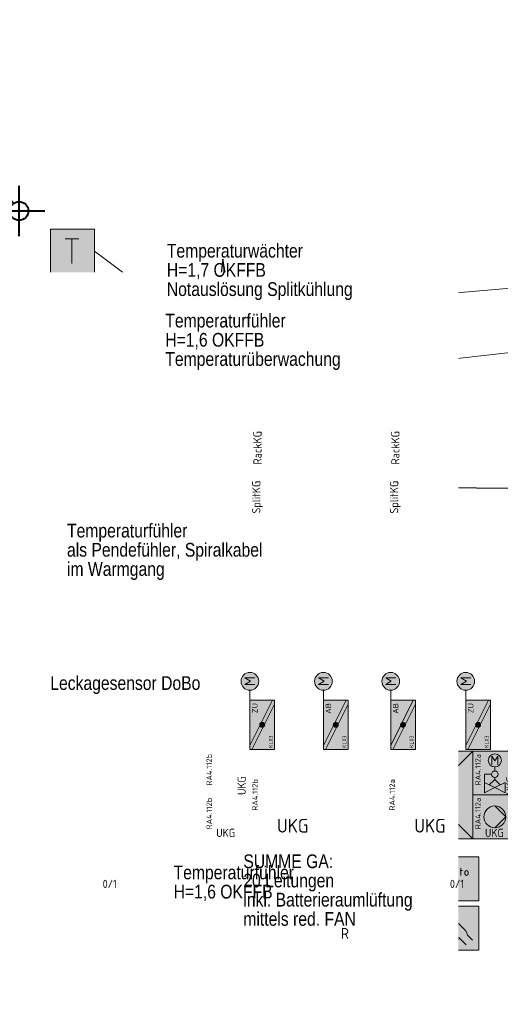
# Model space of a CAD drawing. Header units: metres. Extents: x -11.5 to 15.2, y -3.1 to 32.8.
# Tile 5 of 8: x -5.3 to -1, y 23.8 to 32.8. Entities that reach past the tile are written whole.
import ezdxf
from ezdxf.enums import TextEntityAlignment as Align

# ---------------------------------------------------------------- set-up
doc = ezdxf.new("R2010")
doc.units = ezdxf.units.M
doc.header["$MEASUREMENT"] = 0
doc.layers.add('ALLG-Einfügepunkt', color=7, linetype='Continuous', lineweight=0, plot=False)
doc.layers.add('INTERN_Bemerkung', color=6, linetype='Continuous', lineweight=30, plot=False)
for name, color, linetype, lineweight in [('TRI_CONNPTS', 7, 'Continuous', 0), ('TRI_H3D', 7, 'Continuous', 0), ('ZWP_440_TEXT_1_50_TOP', 7, 'Continuous', 0), ('ZWP_480_SYM_E0', 5, 'Continuous', 13), ('ZWP_480_SYM_E0_2D', 7, 'Continuous', 0), ('ZWP_480_SYM_E0_3D', 7, 'Continuous', 0), ('ZWP_480_SYM_SCHWARZ', 7, 'Continuous', 13), ('ZWP_480_SYM_SCHWARZ_2D', 7, 'Continuous', 0), ('ZWP_480_TEXT_1_50_TOP', 7, 'Continuous', 0), ('ZWP_480_TEXT_SCHWARZ', 7, 'Continuous', 0)]:
    doc.layers.add(name, color=color, linetype=linetype, lineweight=lineweight)
doc.layers.get('TRI_CONNPTS').off()
doc.layers.get('TRI_H3D').off()
doc.styles.add('1 100 0 35', font='ARIALN.TTF', dxfattribs={"height": 0.25})
doc.styles.add('Style-Arial Narrow', font='ARIALN.TTF')
doc.styles.add('Style-isocp', font='isocp.shx')
doc.styles.add('ZWP_1 100', font='ARIALN.TTF', dxfattribs={"height": 0.175})
doc.styles.add('ZWP_1 50', font='ARIALN.TTF', dxfattribs={"height": 0.125})

# ---------------------------------------------------------------- blocks, each defined once
blk = doc.blocks.new('*U17')
at = {"color": 2, "linetype": 'Continuous', "lineweight": 40}
for p, q in [((0.0001, -0.2302), (0.0001, 0.2302)), ((-0.2351, 0), (0.2352, 0))]:
    blk.add_line(p, q, dxfattribs=at)
blk.add_circle((0.0001, 0), 0.0854, dxfattribs=at)
blk = doc.blocks.new('EINFUE')
at = {"color": 2, "linetype": 'Continuous', "lineweight": 30}
blk.add_line((-0.6957, 0.9207), (-0.0499, 0.0693), dxfattribs=at)
blk.add_3dface([(-1.8342, 1.7443), (-0.6957, 1.7443), (-0.6957, 0.9207), (-1.8342, 0.9207)], dxfattribs=at)
at = {"color": 2, "linetype": 'Continuous', "lineweight": 40}
blk.add_blockref('*U17', (-0.0001, 0), dxfattribs=at)
at = {"color": 2, "linetype": 'Continuous', "lineweight": 30, "style": 'Style-Arial Narrow'}
for s, p in [('Anhängepunkt', (-1.7581, 1.5333)), ('für Grundriss', (-1.7581, 1.3583)), ('Schnittpunkt', (-1.7581, 1.1833)), ('Achse A-1', (-1.7581, 1.0083))]:
    blk.add_text(s, height=0.125, dxfattribs=at).set_placement(p)
blk = doc.blocks.new('_T3D__')
at = {"layer": 'ZWP_480_TEXT_1_50_TOP', "linetype": 'Continuous'}
for q in [(-4.6585, 30.6384, 14.9549), (-2.2622, 30.1805, 14.9549)]:
    blk.add_line((-4.0479, 30.1805, 14.9549), q, dxfattribs=at)
at = {"layer": 'ZWP_480_TEXT_1_50_TOP', "linetype": 'Continuous', "style": 'ZWP_1 50'}
for s, p in [('Temperaturwächter', (-3.9979, 30.7055, 14.9549)), ('H=1,7 OKFFB', (-3.9979, 30.5305, 14.9549)), ('Notauslösung Splitkühlung', (-3.9979, 30.3555, 14.9549))]:
    blk.add_text(s, height=0.125, dxfattribs=at).set_placement(p, align=Align.TOP_LEFT)
blk = doc.blocks.new('_T3D___1')
at = {"layer": 'ZWP_440_TEXT_1_50_TOP', "linetype": 'Continuous'}
for p, q in [((-4.6088, 23.9518, 14.85), (-3.1451, 23.9518, 14.85)), ((-3.1451, 23.9518, 14.85), (-2.9551, 22.6439, 14.85))]:
    blk.add_line(p, q, dxfattribs=at)
at = {"layer": 'ZWP_440_TEXT_1_50_TOP', "linetype": 'Continuous', "style": 'ZWP_1 50'}
blk.add_text('Leckagesensor DoBo', height=0.125, dxfattribs=at).set_placement((-4.5588, 24.1268, 14.85), align=Align.TOP_LEFT)
blk = doc.blocks.new('_T3D___3')
at = {"layer": 'ZWP_440_TEXT_1_50_TOP', "linetype": 'Continuous'}
for q in [(-4.7403, 30.0478, 16.5953), (-2.3759, 29.5745, 16.5953)]:
    blk.add_line((-4.0659, 29.5745, 16.5953), q, dxfattribs=at)
at = {"layer": 'ZWP_440_TEXT_1_50_TOP', "linetype": 'Continuous', "style": 'ZWP_1 50'}
for s, p in [('Temperaturfühler', (-4.0159, 30.0995, 16.5953)), ('H=1,6 OKFFB', (-4.0159, 29.9245, 16.5953)), ('Temperaturüberwachung', (-4.0159, 29.7495, 16.5953))]:
    blk.add_text(s, height=0.125, dxfattribs=at).set_placement(p, align=Align.TOP_LEFT)
blk = doc.blocks.new('_T3D___4')
at = {"layer": 'ZWP_440_TEXT_1_50_TOP', "linetype": 'Continuous'}
for p, q in [((-3.041, 27.3908, 16.3935), (-2.6931, 28.1935, 16.3935)), ((-4.9136, 27.3908, 16.3935), (-3.041, 27.3908, 16.3935))]:
    blk.add_line(p, q, dxfattribs=at)
at = {"layer": 'ZWP_440_TEXT_1_50_TOP', "linetype": 'Continuous', "style": 'ZWP_1 50'}
for s, p in [('Temperaturfühler', (-4.8636, 27.9158, 16.3935)), ('als Pendefühler, Spiralkabel', (-4.8636, 27.7408, 16.3935)), ('im Warmgang', (-4.8636, 27.5658, 16.3935))]:
    blk.add_text(s, height=0.125, dxfattribs=at).set_placement(p, align=Align.TOP_LEFT)
blk = doc.blocks.new('ZWP_480_Autarke_Anlage_1_2')
at = {"lineweight": 13, "extrusion": (0, 0, -1)}
blk.add_hatch(color=256, dxfattribs=at).paths.add_polyline_path([(-0.0294, -0.1046), (-0.0524, -0.0355), (-0.0046, -0.0904), (-0.017, -0.0975)])
at = {"lineweight": 13}
for p, q in [((-0.0417, -0.2), (0.017, -0.0975)), ((-0.0424, -0.347), (0.0417, -0.2)), ((-0.0417, -0.2), (0.0417, -0.2))]:
    blk.add_line(p, q, dxfattribs=at)
at = {"lineweight": 13, "flags": 128}
for points in [[(-0.2, -0.4), (-0.2, 0), (0.2, 0), (0.2, -0.4)], [(0.0046, -0.0904), (0.0524, -0.0355), (0.0294, -0.1046), (0.017, -0.0975)]]:
    blk.add_lwpolyline(points, close=True, dxfattribs=at)
at = {"color": 254, "lineweight": 13, "extrusion": (0, 0, -1)}
blk.add_solid([(0.2, -0.4), (0.2, 0), (-0.2, -0.4), (-0.2, 0)], dxfattribs=at)
at = {"insert": (0.1365, -0.1944), "char_height": 0.15, "attachment_point": 5, "rotation": 90, "style": 'ZWP_1 100'}
blk.add_mtext('\\Fisocp;\\H0.5x;RackKG', dxfattribs=at)
blk = doc.blocks.new('ZWP_480_Autarke_Anlage_1_3')
at = {"lineweight": 13, "extrusion": (0, 0, -1)}
blk.add_hatch(color=256, dxfattribs=at).paths.add_polyline_path([(-0.0294, -0.1046), (-0.0524, -0.0355), (-0.0046, -0.0904), (-0.017, -0.0975)])
at = {"lineweight": 13}
for p, q in [((-0.0417, -0.2), (0.017, -0.0975)), ((-0.0424, -0.347), (0.0417, -0.2)), ((-0.0417, -0.2), (0.0417, -0.2))]:
    blk.add_line(p, q, dxfattribs=at)
at = {"lineweight": 13, "flags": 128}
for points in [[(-0.2, -0.4), (-0.2, 0), (0.2, 0), (0.2, -0.4)], [(0.0046, -0.0904), (0.0524, -0.0355), (0.0294, -0.1046), (0.017, -0.0975)]]:
    blk.add_lwpolyline(points, close=True, dxfattribs=at)
at = {"color": 254, "lineweight": 13, "extrusion": (0, 0, -1)}
blk.add_solid([(0.2, -0.4), (0.2, 0), (-0.2, -0.4), (-0.2, 0)], dxfattribs=at)
at = {"insert": (0.1365, -0.1944), "char_height": 0.15, "attachment_point": 5, "rotation": 90, "style": 'ZWP_1 100'}
blk.add_mtext('\\Fisocp;\\H0.5x;SplitKG', dxfattribs=at)
blk = doc.blocks.new('*U73')
at = {"linetype": 'Continuous', "lineweight": 13}
for p, q in [((-0.0625, 0.1125), (0.0625, 0.1125)), ((0, -0.1125), (0, 0.1125))]:
    blk.add_line(p, q, dxfattribs=at)
blk = doc.blocks.new('ZWP_480_Fuehler_Temp_1_1')
at = {"lineweight": 13}
h = blk.add_hatch(color=254, dxfattribs=at)
edge = h.paths.add_edge_path()
edge.add_arc((-0.016, 0), 0.2, 0, 360)
blk.add_circle((-0.016, 0), 0.2, dxfattribs=at)
at = {"linetype": 'Continuous', "lineweight": 13}
blk.add_blockref('*U73', (-0.017, -0.0005), dxfattribs=at)
blk = doc.blocks.new('*U77')
at = {"linetype": 'Continuous', "lineweight": 13}
for p, q in [((-0.0625, 0.1125), (0.0625, 0.1125)), ((0, -0.1125), (0, 0.1125))]:
    blk.add_line(p, q, dxfattribs=at)
blk = doc.blocks.new('ZWP_480_Waechter_Temp_1')
at = {"lineweight": 13, "flags": 128}
blk.add_lwpolyline([(-0.2, 0.2), (0.2, 0.2), (0.2, -0.2), (-0.2, -0.2)], close=True, dxfattribs=at)
at = {"color": 254, "lineweight": 13, "extrusion": (0, 0, -1)}
blk.add_solid([(0.2, 0.2), (-0.2, 0.2), (0.2, -0.2), (-0.2, -0.2)], dxfattribs=at)
at = {"linetype": 'Continuous', "lineweight": 13}
blk.add_blockref('*U77', (-0.005, 0.0001), dxfattribs=at)
blk = doc.blocks.new('ZWP_480_Waechter_Leckage_1_1')
at = {"lineweight": 13}
for p, q in [((0.0198, -0.0798), (0.0198, 0.1125)), ((0.0198, -0.0798), (0.0198, 0.1125)), ((-0.0202, -0.1473), (-0.0202, -0.0902)), ((-0.0202, -0.1473), (-0.0202, -0.1198)), ((0.0598, -0.1473), (0.0598, -0.0902)), ((0.0598, -0.1473), (0.0598, -0.1198))]:
    blk.add_line(p, q, dxfattribs=at)
at = {"lineweight": 13, "flags": 128}
blk.add_lwpolyline([(-0.1802, 0.2), (0.2198, 0.2), (0.2198, -0.2), (-0.1802, -0.2)], close=True, dxfattribs=at)
at = {"lineweight": 13}
blk.add_arc((0.0198, -0.1623), 0.0824, 60.97773, 119.02227, dxfattribs=at)
at = {"color": 254, "lineweight": 13, "extrusion": (0, 0, -1)}
blk.add_solid([(0.1802, 0.2), (-0.2198, 0.2), (0.1802, -0.2), (-0.2198, -0.2)], dxfattribs=at)
blk = doc.blocks.new('ZWP_480_Anlsch_Anlagenbild_kl_1')
at = {"color": 250, "lineweight": 13}
for p, q in [((0.163, 0.275), (0.1279, 0.275)), ((0.163, 0.275), (0.1279, 0.275)), ((0.1651, 0.2873), (0.2297, 0.2986)), ((0.238, 0.275), (0.3775, 0.275)), ((0.3775, 0.2262), (0.3775, 0.275)), ((0.1651, 0.2627), (0.2297, 0.2514)), ((0.163, 0.125), (0.1279, 0.125)), ((0.2359, 0.1373), (0.1713, 0.1486)), ((0.2359, 0.1127), (0.1713, 0.1014)), ((0.238, 0.125), (0.273, 0.125)), ((0.3105, 0.1625), (0.273, 0.0875)), ((0.273, 0.1625), (0.3105, 0.0875)), ((0.3775, 0.125), (0.3105, 0.125)), ((0.3775, 0.125), (0.3775, 0.1738))]:
    blk.add_line(p, q, dxfattribs=at)
at = {"color": 250, "lineweight": 13, "flags": 128}
blk.add_lwpolyline([(0.05, 0.4), (0.45, 0.4), (0.45, 0), (0.05, 0)], close=True, dxfattribs=at)
at = {"color": 250, "lineweight": 13}
for centre in [(0.2005, 0.275), (0.2005, 0.125)]:
    blk.add_circle(centre, 0.0375, dxfattribs=at)
at = {"color": 254, "lineweight": 13, "extrusion": (0, 0, -1)}
blk.add_solid([(-0.05, 0.4), (-0.45, 0.4), (-0.05, 0), (-0.45, 0)], dxfattribs=at)
at = {"color": 250, "lineweight": 13}
for points in [[(0.1115, 0.2844), (0.0805, 0.275), (0.1115, 0.2656)], [(0.34, 0.2375), (0.415, 0.2375), (0.415, 0.1625), (0.34, 0.1625)], [(0.0805, 0.1344), (0.1115, 0.125), (0.0805, 0.1156)], [(0.273, 0.1625), (0.3105, 0.1625), (0.3105, 0.0875), (0.273, 0.0875)]]:
    blk.add_3dface(points, dxfattribs=at)
blk = doc.blocks.new('ZWP_480_Anlsch_Anlagenbild_kl')
at = {"layer": 'ZWP_480_SYM_SCHWARZ', "color": 250, "lineweight": 13}
blk.add_blockref('ZWP_480_Anlsch_Anlagenbild_kl_1', (0, 0), dxfattribs=at)
blk = doc.blocks.new('ZWP_480_Anlsch_Zeitschaltprogramm_kl_1')
at = {"color": 250, "lineweight": 13}
for p, q in [((0.25, 0.3257), (0.25, 0.2999)), ((0.1501, 0.2), (0.1243, 0.2)), ((0.3757, 0.2), (0.3499, 0.2)), ((0.25, 0.1001), (0.25, 0.0743))]:
    blk.add_line(p, q, dxfattribs=at)
at = {"color": 250, "lineweight": 13, "flags": 128}
blk.add_lwpolyline([(0.05, 0.4), (0.45, 0.4), (0.45, 0), (0.05, 0)], close=True, dxfattribs=at)
at = {"color": 250, "lineweight": 13}
for radius in [0.1257, 0.00655]:
    blk.add_circle((0.25, 0.2), radius, dxfattribs=at)
at = {"color": 254, "lineweight": 13, "extrusion": (0, 0, -1)}
blk.add_solid([(-0.05, 0.4), (-0.45, 0.4), (-0.05, 0), (-0.45, 0)], dxfattribs=at)
at = {"color": 7, "lineweight": 13, "extrusion": (0, 0, -1)}
blk.add_solid([(-0.25, 0.2), (-0.2558, 0.2211), (-0.2674, 0.2132), (-0.314, 0.2941)], dxfattribs=at)
at = {"color": 7, "lineweight": 13}
blk.add_solid([(0.25, 0.2), (0.2439, 0.221), (0.2324, 0.2129), (0.2111, 0.2554)], dxfattribs=at)
blk = doc.blocks.new('ZWP_480_Anlsch_Zeitschaltprogramm_kl')
at = {"layer": 'ZWP_480_SYM_SCHWARZ', "color": 250, "lineweight": 13}
blk.add_blockref('ZWP_480_Anlsch_Zeitschaltprogramm_kl_1', (0, 0), dxfattribs=at)
blk = doc.blocks.new('*U89')
at = {"color": 250, "lineweight": 13}
blk.add_line((0.032, -0.03), (-0.032, -0.03), dxfattribs=at)
at = {"color": 250, "lineweight": 13, "flags": 128}
blk.add_lwpolyline([(-0.045, -0.068), (0, 0.067), (0.045, -0.068)], dxfattribs=at)
blk = doc.blocks.new('*U90')
at = {"color": 250, "lineweight": 13}
blk.add_line((-0.03, 0.045), (-0.03, -0.019), dxfattribs=at)
at = {"color": 250, "lineweight": 13, "flags": 128}
blk.add_lwpolyline([(-0.004, -0.045), (0.03, -0.045), (0.03, 0.045)], dxfattribs=at)
at = {"color": 250, "lineweight": 13}
blk.add_arc((-0.004, -0.019), 0.0262, 180, 270, dxfattribs=at)
blk = doc.blocks.new('*U91')
at = {"color": 250, "lineweight": 13}
for p, q in [((-0.023, 0.022), (0.022, 0.022)), ((-0.008, -0.068), (-0.008, 0.067))]:
    blk.add_line(p, q, dxfattribs=at)
blk = doc.blocks.new('*U92')
at = {"color": 250, "lineweight": 13}
for p, q in [((-0.03, -0.015), (-0.03, 0.015)), ((0.03, 0.015), (0.03, -0.015))]:
    blk.add_line(p, q, dxfattribs=at)
at = {"color": 250, "lineweight": 13, "extrusion": (0, 0, -1)}
for centre, start, end in [((0, 0.015), 0, 180), ((0, -0.015), 180, 0)]:
    blk.add_arc(centre, 0.03, start, end, dxfattribs=at)
blk = doc.blocks.new('ZWP_480_Anlsch_Anlagenschalter_kl_1')
at = {"color": 250, "lineweight": 13, "flags": 128}
blk.add_lwpolyline([(0.05, 0.4), (0.45, 0.4), (0.45, 0), (0.05, 0)], close=True, dxfattribs=at)
at = {"color": 254, "lineweight": 13}
blk.add_solid([(0.05, 0.4), (0.45, 0.4), (0.05, 0), (0.45, 0)], dxfattribs=at)
at = {"color": 250, "lineweight": 13, "xscale": 0.5, "yscale": 0.5}
for name, p in [('*U89', (0.1806, 0.265)), ('*U90', (0.2406, 0.2537)), ('*U91', (0.2894, 0.265)), ('*U92', (0.3381, 0.2537))]:
    blk.add_blockref(name, p, dxfattribs=at)
at = {"style": 'Style-isocp'}
blk.add_text('0/1', height=0.075, dxfattribs=at).set_placement((0.25, 0.1919), align=Align.TOP_CENTER)
blk = doc.blocks.new('ZWP_480_Anlsch_Anlagenschalter_kl')
at = {"layer": 'ZWP_480_SYM_SCHWARZ_2D', "color": 250, "lineweight": 13}
blk.add_blockref('ZWP_480_Anlsch_Anlagenschalter_kl_1', (0, 0), dxfattribs=at)
blk = doc.blocks.new('*U95')
at = {"color": 250, "linetype": 'Continuous', "lineweight": 13}
for p, q in [((0, 0.008), (-0.038, 0.008)), ((-0.038, -0.067), (0, -0.067))]:
    blk.add_line(p, q, dxfattribs=at)
at = {"color": 250, "linetype": 'Continuous', "lineweight": 13, "flags": 128}
blk.add_lwpolyline([(0, 0.068), (-0.038, 0.068), (-0.038, -0.067)], dxfattribs=at)
at = {"color": 250, "linetype": 'Continuous', "lineweight": 13}
for centre, radius in [((0, 0.038), 0.03), ((0, -0.03), 0.0375)]:
    blk.add_arc(centre, radius, 270, 90, dxfattribs=at)
blk = doc.blocks.new('ZWP_480_Anlsch_Handeingriff_LVB_kl_1')
at = {"color": 250, "lineweight": 13}
for p, q in [((0.219, 0.162), (0.1043, 0.2766)), ((0.21, 0.2027), (0.1061, 0.3066)), ((0.2246, 0.2199), (0.122, 0.3225)), ((0.2573, 0.219), (0.1482, 0.3281)), ((0.326, 0.182), (0.1996, 0.3084)), ((0.2288, 0.1118), (0.1395, 0.2011)), ((0.3351, 0.0471), (0.2663, 0.1158)), ((0.3927, 0.0908), (0.3454, 0.1381))]:
    blk.add_line(p, q, dxfattribs=at)
at = {"color": 250, "lineweight": 13, "flags": 128}
blk.add_lwpolyline([(0.05, 0.4), (0.45, 0.4), (0.45, 0), (0.05, 0)], close=True, dxfattribs=at)
at = {"color": 250, "linetype": 'Continuous', "lineweight": 13, "flags": 128}
for points in [[(0.0695, 0.0911), (0.0695, 0.0236), (0.0995, 0.0236)], [(0.122, 0.0911), (0.1445, 0.0236), (0.167, 0.0911)]]:
    blk.add_lwpolyline(points, dxfattribs=at)
at = {"color": 250, "lineweight": 13}
for centre, radius, start, end in [((0.1122, 0.2846), 0.0112, 39.18845, 225), ((0.114, 0.3146), 0.0112, 45, 225), ((0.1403, 0.3201), 0.0112, 45, 225), ((0.1917, 0.3005), 0.0112, 45, 225), ((0.1506, 0.2102), 0.0143, 39.37732, 225), ((0.2555, 0.1385), 0.0378, 225, 302.19884)]:
    blk.add_arc(centre, radius, start, end, dxfattribs=at)
blk.add_ellipse((0.3181, 0.1641), major_axis=(0.0237, -0.04), ratio=0.353513, start_param=0.67387, end_param=1.817169, dxfattribs=at)
at = {"color": 254, "lineweight": 13, "extrusion": (0, 0, -1)}
blk.add_solid([(-0.05, 0.4), (-0.45, 0.4), (-0.05, 0), (-0.45, 0)], dxfattribs=at)
at = {"color": 250, "linetype": 'Continuous', "lineweight": 13, "xscale": 0.5, "yscale": 0.5}
blk.add_blockref('*U95', (0.2082, 0.0574), dxfattribs=at)
blk = doc.blocks.new('ZWP_480_Anlsch_Handeingriff_LVB_kl')
at = {"layer": 'ZWP_480_SYM_SCHWARZ', "color": 250, "lineweight": 13}
blk.add_blockref('ZWP_480_Anlsch_Handeingriff_LVB_kl_1', (0, 0), dxfattribs=at)
blk = doc.blocks.new('ZWP_480_Waechter_Leckage_1_2')
at = {"color": 5, "lineweight": 13}
for p, q in [((0.0198, -0.0798), (0.0198, 0.1125)), ((0.0198, -0.0798), (0.0198, 0.1125)), ((-0.0202, -0.1473), (-0.0202, -0.0902)), ((-0.0202, -0.1473), (-0.0202, -0.1198)), ((0.0598, -0.1473), (0.0598, -0.0902)), ((0.0598, -0.1473), (0.0598, -0.1198))]:
    blk.add_line(p, q, dxfattribs=at)
at = {"color": 5, "lineweight": 13, "flags": 128}
blk.add_lwpolyline([(-0.1802, 0.2), (0.2198, 0.2), (0.2198, -0.2), (-0.1802, -0.2)], close=True, dxfattribs=at)
at = {"color": 5, "lineweight": 13}
blk.add_arc((0.0198, -0.1623), 0.0824, 60.97773, 119.02227, dxfattribs=at)
at = {"color": 254, "lineweight": 13, "extrusion": (0, 0, -1)}
blk.add_solid([(0.1802, 0.2), (-0.2198, 0.2), (0.1802, -0.2), (-0.2198, -0.2)], dxfattribs=at)
blk = doc.blocks.new('ZWP_480_Waechter_Leckage_2')
at = {"layer": 'ZWP_480_SYM_E0', "color": 5, "lineweight": 13}
blk.add_blockref('ZWP_480_Waechter_Leckage_1_2', (0, 0), dxfattribs=at)
blk = doc.blocks.new('ZWP_480_Pumpe_1')
at = {"lineweight": 13}
h = blk.add_hatch(color=254, dxfattribs=at)
edge = h.paths.add_edge_path()
edge.add_arc((0, 0), 0.1, 0, 360)
at = {"color": 5, "lineweight": 13}
for q in [(0, 0.1), (0, -0.1)]:
    blk.add_line((0.1, 0), q, dxfattribs=at)
at = {"color": 5, "lineweight": 13, "flags": 128}
blk.add_lwpolyline([(-0.2, 0.2), (0.2, 0.2), (0.2, -0.2), (-0.2, -0.2)], close=True, dxfattribs=at)
at = {"color": 5, "lineweight": 13}
blk.add_circle((0, 0), 0.1, dxfattribs=at)
at = {"color": 254, "lineweight": 13, "extrusion": (0, 0, -1)}
blk.add_solid([(0.2, 0.2), (-0.2, 0.2), (0.2, -0.2), (-0.2, -0.2)], dxfattribs=at)
at = {"insert": (-0.1786, 0.174), "char_height": 0.18, "attachment_point": 3, "rotation": 90, "style": 'ZWP_1 100'}
blk.add_mtext('\\Fisocp;\\H0.277778x;RA4.112b', dxfattribs=at)
at = {"insert": (-0.0037, -0.1457), "char_height": 0.15, "attachment_point": 5, "style": 'ZWP_1 100'}
blk.add_mtext('\\Fisocp;\\H0.5x;UKG', dxfattribs=at)
blk = doc.blocks.new('ZWP_480_Pumpe')
at = {"layer": 'ZWP_480_SYM_E0_2D', "color": 5, "lineweight": 13}
blk.add_blockref('ZWP_480_Pumpe_1', (0, 0), dxfattribs=at)
blk = doc.blocks.new('ZWP_480_Ventil_2Weg_druckunabhängig_1')
at = {"color": 5, "lineweight": 13}
for p, q in [((0, 0.055), (0, 0.0185)), ((-0.0938, -0.0115), (-0.0938, -0.0865)), ((-0.0938, -0.0115), (-0.03, -0.0115)), ((-0.0938, -0.0865), (0, -0.1334)), ((-0.0938, -0.1803), (-0.0938, -0.0865)), ((0, -0.0415), (0, -0.0584)), ((0.0938, -0.0865), (0, -0.1334)), ((0.0938, -0.1803), (0.0938, -0.0865)), ((0, -0.1334), (-0.0938, -0.1803)), ((0, -0.1334), (0.0938, -0.1803))]:
    blk.add_line(p, q, dxfattribs=at)
at = {"color": 5, "lineweight": 13, "flags": 128}
blk.add_lwpolyline([(-0.2, 0.2), (0.2, 0.2), (0.2, -0.2), (-0.2, -0.2)], close=True, dxfattribs=at)
blk.add_lwpolyline([(-0.2, 0.2), (0.2, 0.2), (0.2, -0.2), (-0.2, -0.2)], close=True, dxfattribs=at)
at = {"color": 5, "linetype": 'Continuous', "lineweight": 13, "flags": 128}
blk.add_lwpolyline([(-0.0262, 0.0754), (-0.0262, 0.1542), (0.0001, 0.1104), (0.0263, 0.1542), (0.0263, 0.0754)], dxfattribs=at)
at = {"color": 5, "lineweight": 13}
for centre, radius in [((0, 0.115), 0.06), ((0, -0.0115), 0.03)]:
    blk.add_circle(centre, radius, dxfattribs=at)
at = {"color": 254, "lineweight": 13, "extrusion": (0, 0, -1)}
blk.add_solid([(0.2, 0.2), (-0.2, 0.2), (0.2, -0.2), (-0.2, -0.2)], dxfattribs=at)
blk.add_solid([(0.2, 0.2), (-0.2, 0.2), (0.2, -0.2), (-0.2, -0.2)], dxfattribs=at)
at = {"color": 5, "lineweight": 13}
blk.add_3dface([(-0.05, -0.1084), (0, -0.0584), (0.05, -0.1084), (0, -0.1334)], dxfattribs=at)
at = {"rotation": 90, "style": 'ZWP_1 100'}
for s, insert, char_height, attachment_point in [('\\Fisocp;\\H0.277778x;RA4.112b', (-0.1786, 0.174), 0.18, 3), ('\\Fisocp;\\H0.5x;UKG', (0.1423, -0.2), 0.15, 4)]:
    blk.add_mtext(s, dxfattribs=dict(at, insert=insert, char_height=char_height, attachment_point=attachment_point))
blk = doc.blocks.new('ZWP_480_Ventil_2Weg_druckunabhängig')
at = {"layer": 'ZWP_480_SYM_E0_2D', "color": 5, "lineweight": 13}
blk.add_blockref('ZWP_480_Ventil_2Weg_druckunabhängig_1', (0, 0), dxfattribs=at)
blk = doc.blocks.new('ZWP_480_Umluftkühlgerät_1')
at = {"color": 5, "lineweight": 13}
for p, q in [((0.4, 0.4), (-0.4, -0.4)), ((0.4, -0.4), (-0.4, 0.4))]:
    blk.add_line(p, q, dxfattribs=at)
at = {"color": 5, "lineweight": 13, "flags": 128}
blk.add_lwpolyline([(-0.4, 0.4), (0.4, 0.4), (0.4, -0.4), (-0.4, -0.4)], close=True, dxfattribs=at)
at = {"color": 254, "lineweight": 13, "extrusion": (0, 0, -1)}
blk.add_solid([(0.4, 0.4), (-0.4, 0.4), (0.4, -0.4), (-0.4, -0.4)], dxfattribs=at)
at = {"insert": (-0.361, 0.0009), "char_height": 0.18, "attachment_point": 2, "rotation": 90, "style": 'ZWP_1 100'}
blk.add_mtext('\\Fisocp;\\H0.277778x;RA4.112b', dxfattribs=at)
at = {"insert": (0.0081, -0.2808), "char_height": 0.125, "attachment_point": 5, "style": 'ZWP_1 100'}
blk.add_mtext('\\Fisocp;UKG', dxfattribs=at)
blk = doc.blocks.new('ZWP_480_Umluftkühlgerät')
at = {"layer": 'ZWP_480_SYM_E0_2D', "color": 5, "lineweight": 13}
blk.add_blockref('ZWP_480_Umluftkühlgerät_1', (0, 0), dxfattribs=at)
blk = doc.blocks.new('ZWP_480_Fühler_Temp_1')
at = {"lineweight": 13}
h = blk.add_hatch(color=254, dxfattribs=at)
edge = h.paths.add_edge_path()
edge.add_arc((0, 0), 0.2, 0, 360)
at = {"color": 5, "linetype": 'Continuous', "lineweight": 13}
for p, q in [((-0.0625, 0.1125), (0.0625, 0.1125)), ((0, -0.1125), (0, 0.1125))]:
    blk.add_line(p, q, dxfattribs=at)
at = {"color": 5, "lineweight": 13}
blk.add_circle((0, 0), 0.2, dxfattribs=at)
blk.add_circle((0, 0), 0.2, dxfattribs=at)
at = {"insert": (0.0209, -0.1188), "char_height": 0.15, "attachment_point": 7, "style": 'ZWP_1 100'}
blk.add_mtext('\\Fisocp;\\H0.666667x;R', dxfattribs=at)
blk = doc.blocks.new('ZWP_480_Fühler_Temp')
at = {"layer": 'ZWP_480_SYM_E0_2D', "color": 5, "lineweight": 13}
blk.add_blockref('ZWP_480_Fühler_Temp_1', (0, 0), dxfattribs=at)
blk = doc.blocks.new('_T3D___22')
at = {"layer": 'ZWP_480_TEXT_1_50_TOP', "linetype": 'Continuous'}
for p, q in [((-3.9904, 24.7306, 19.205), (-2.7902, 24.7306, 19.205)), ((-2.7902, 24.7306, 19.205), (-2.6361, 24.5301, 19.205))]:
    blk.add_line(p, q, dxfattribs=at)
at = {"layer": 'ZWP_480_TEXT_1_50_TOP', "linetype": 'Continuous', "style": 'ZWP_1 50'}
for s, p in [('Temperaturfühler', (-3.9404, 25.0806, 19.205)), ('H=1,6 OKFFB', (-3.9404, 24.9056, 19.205))]:
    blk.add_text(s, height=0.125, dxfattribs=at).set_placement(p, align=Align.TOP_LEFT)
blk = doc.blocks.new('ZWP_480_Umluftkühlgerät_1_1')
at = {"color": 5, "lineweight": 13}
for p, q in [((0.4, 0.4), (-0.4, -0.4)), ((0.4, -0.4), (-0.4, 0.4))]:
    blk.add_line(p, q, dxfattribs=at)
at = {"color": 5, "lineweight": 13, "flags": 128}
blk.add_lwpolyline([(-0.4, 0.4), (0.4, 0.4), (0.4, -0.4), (-0.4, -0.4)], close=True, dxfattribs=at)
at = {"color": 254, "lineweight": 13, "extrusion": (0, 0, -1)}
blk.add_solid([(0.4, 0.4), (-0.4, 0.4), (0.4, -0.4), (-0.4, -0.4)], dxfattribs=at)
at = {"insert": (-0.361, 0.0009), "char_height": 0.18, "attachment_point": 2, "rotation": 90, "style": 'ZWP_1 100'}
blk.add_mtext('\\Fisocp;\\H0.277778x;RA4.112a', dxfattribs=at)
at = {"insert": (0.0081, -0.2808), "char_height": 0.125, "attachment_point": 5, "style": 'ZWP_1 100'}
blk.add_mtext('\\Fisocp;UKG', dxfattribs=at)
blk = doc.blocks.new('ZWP_480_Umluftkühlgerät_2')
at = {"layer": 'ZWP_480_SYM_E0_2D', "color": 5, "lineweight": 13}
blk.add_blockref('ZWP_480_Umluftkühlgerät_1_1', (0, 0), dxfattribs=at)
blk = doc.blocks.new('ZWP_480_Pumpe_1_1')
at = {"lineweight": 13}
h = blk.add_hatch(color=254, dxfattribs=at)
edge = h.paths.add_edge_path()
edge.add_arc((0, 0), 0.1, 0, 360)
at = {"color": 5, "lineweight": 13}
for q in [(0, 0.1), (0, -0.1)]:
    blk.add_line((0.1, 0), q, dxfattribs=at)
at = {"color": 5, "lineweight": 13, "flags": 128}
blk.add_lwpolyline([(-0.2, 0.2), (0.2, 0.2), (0.2, -0.2), (-0.2, -0.2)], close=True, dxfattribs=at)
at = {"color": 5, "lineweight": 13}
blk.add_circle((0, 0), 0.1, dxfattribs=at)
at = {"color": 254, "lineweight": 13, "extrusion": (0, 0, -1)}
blk.add_solid([(0.2, 0.2), (-0.2, 0.2), (0.2, -0.2), (-0.2, -0.2)], dxfattribs=at)
at = {"insert": (-0.1786, 0.174), "char_height": 0.18, "attachment_point": 3, "rotation": 90, "style": 'ZWP_1 100'}
blk.add_mtext('\\Fisocp;\\H0.277778x;RA4.112a', dxfattribs=at)
at = {"insert": (-0.0037, -0.1457), "char_height": 0.15, "attachment_point": 5, "style": 'ZWP_1 100'}
blk.add_mtext('\\Fisocp;\\H0.5x;UKG', dxfattribs=at)
blk = doc.blocks.new('ZWP_480_Pumpe_2')
at = {"layer": 'ZWP_480_SYM_E0_2D', "color": 5, "lineweight": 13}
blk.add_blockref('ZWP_480_Pumpe_1_1', (0, 0), dxfattribs=at)
blk = doc.blocks.new('ZWP_480_Ventil_2Weg_druckunabhängig_1_1')
at = {"color": 5, "lineweight": 13}
for p, q in [((0, 0.055), (0, 0.0185)), ((-0.0938, -0.0115), (-0.0938, -0.0865)), ((-0.0938, -0.0115), (-0.03, -0.0115)), ((-0.0938, -0.0865), (0, -0.1334)), ((-0.0938, -0.1803), (-0.0938, -0.0865)), ((0, -0.0415), (0, -0.0584)), ((0.0938, -0.0865), (0, -0.1334)), ((0.0938, -0.1803), (0.0938, -0.0865)), ((0, -0.1334), (-0.0938, -0.1803)), ((0, -0.1334), (0.0938, -0.1803))]:
    blk.add_line(p, q, dxfattribs=at)
at = {"color": 5, "lineweight": 13, "flags": 128}
blk.add_lwpolyline([(-0.2, 0.2), (0.2, 0.2), (0.2, -0.2), (-0.2, -0.2)], close=True, dxfattribs=at)
blk.add_lwpolyline([(-0.2, 0.2), (0.2, 0.2), (0.2, -0.2), (-0.2, -0.2)], close=True, dxfattribs=at)
at = {"color": 5, "linetype": 'Continuous', "lineweight": 13, "flags": 128}
blk.add_lwpolyline([(-0.0262, 0.0754), (-0.0262, 0.1542), (0.0001, 0.1104), (0.0263, 0.1542), (0.0263, 0.0754)], dxfattribs=at)
at = {"color": 5, "lineweight": 13}
for centre, radius in [((0, 0.115), 0.06), ((0, -0.0115), 0.03)]:
    blk.add_circle(centre, radius, dxfattribs=at)
at = {"color": 254, "lineweight": 13, "extrusion": (0, 0, -1)}
blk.add_solid([(0.2, 0.2), (-0.2, 0.2), (0.2, -0.2), (-0.2, -0.2)], dxfattribs=at)
blk.add_solid([(0.2, 0.2), (-0.2, 0.2), (0.2, -0.2), (-0.2, -0.2)], dxfattribs=at)
at = {"color": 5, "lineweight": 13}
blk.add_3dface([(-0.05, -0.1084), (0, -0.0584), (0.05, -0.1084), (0, -0.1334)], dxfattribs=at)
at = {"rotation": 90, "style": 'ZWP_1 100'}
for s, insert, char_height, attachment_point in [('\\Fisocp;\\H0.277778x;RA4.112a', (-0.1786, 0.174), 0.18, 3), ('\\Fisocp;\\H0.5x;UKG', (0.1423, -0.2), 0.15, 4)]:
    blk.add_mtext(s, dxfattribs=dict(at, insert=insert, char_height=char_height, attachment_point=attachment_point))
blk = doc.blocks.new('ZWP_480_Ventil_2Weg_druckunabhängig_2')
at = {"layer": 'ZWP_480_SYM_E0_2D', "color": 5, "lineweight": 13}
blk.add_blockref('ZWP_480_Ventil_2Weg_druckunabhängig_1_1', (0, 0), dxfattribs=at)
blk = doc.blocks.new('ZWP_480_BSK_Motor_klein_R_1')
at = {"layer": 'ZWP_480_SYM_E0_2D', "lineweight": 13}
h = blk.add_hatch(color=254, dxfattribs=at)
edge = h.paths.add_edge_path()
edge.add_arc((0.3971, 0.1125), 0.081, 0, 360)
h = blk.add_hatch(color=5, dxfattribs=at)
edge = h.paths.add_edge_path()
edge.add_arc((0, 0), 0.0225, 0, 360)
h = blk.add_hatch(color=5, dxfattribs=at)
edge = h.paths.add_edge_path()
edge.add_arc((0, 0), 0.0225, 0, 360)
at = {"layer": 'ZWP_480_SYM_E0_2D', "color": 5, "lineweight": 13}
for p, q in [((-0.225, 0.0936), (0.1873, -0.1125)), ((-0.1873, 0.1125), (0.225, -0.0936)), ((0.3161, 0.1125), (0.225, 0.1125)), ((0.3669, 0.0668), (0.3669, 0.158)), ((0.3669, 0.158), (0.3973, 0.1073)), ((0.3973, 0.1073), (0.4277, 0.158)), ((0.4277, 0.158), (0.4277, 0.0668))]:
    blk.add_line(p, q, dxfattribs=at)
at = {"layer": 'ZWP_480_SYM_E0_2D', "color": 5, "lineweight": 13, "flags": 128}
blk.add_lwpolyline([(0.225, -0.1125), (0.225, 0.1125), (-0.225, 0.1125), (-0.225, -0.1125)], close=True, dxfattribs=at)
at = {"layer": 'ZWP_480_SYM_E0_2D', "color": 5, "lineweight": 13}
blk.add_circle((0.3971, 0.1125), 0.081, dxfattribs=at)
at = {"layer": 'ZWP_480_SYM_E0_2D', "color": 254, "lineweight": 13}
blk.add_solid([(0.225, -0.1125), (0.225, 0.1125), (-0.225, -0.1125), (-0.225, 0.1125)], dxfattribs=at)
at = {"layer": 'ZWP_480_SYM_E0_3D', "color": 5, "lineweight": 13}
blk.add_circle((0, 0), 0.0225, dxfattribs=at)
blk.add_circle((0, 0), 0.0225, dxfattribs=at)
at = {"layer": 'ZWP_480_SYM_E0_2D', "char_height": 0.10125, "style": 'ZWP_1 100'}
for s, insert, attachment_point in [('\\Fisocp;\\H0.493827x;ZU', (0.1982, 0.0678), 6), ('\\Fisocp;\\H0.345679x;KL03', (-0.2117, -0.0781), 4)]:
    blk.add_mtext(s, dxfattribs=dict(at, insert=insert, attachment_point=attachment_point))
blk = doc.blocks.new('ZWP_480_BSK_Motor_klein_R')
at = {"layer": 'ZWP_480_SYM_E0_3D', "color": 5, "lineweight": 13, "rotation": 90}
blk.add_blockref('ZWP_480_BSK_Motor_klein_R_1', (0, 0), dxfattribs=at)
blk = doc.blocks.new('ZWP_480_BSK_Motor_klein_R_1_4')
at = {"layer": 'ZWP_480_SYM_E0_2D', "lineweight": 13}
h = blk.add_hatch(color=254, dxfattribs=at)
edge = h.paths.add_edge_path()
edge.add_arc((0.3971, 0.1125), 0.081, 0, 360)
h = blk.add_hatch(color=5, dxfattribs=at)
edge = h.paths.add_edge_path()
edge.add_arc((0, 0), 0.0225, 0, 360)
h = blk.add_hatch(color=5, dxfattribs=at)
edge = h.paths.add_edge_path()
edge.add_arc((0, 0), 0.0225, 0, 360)
at = {"layer": 'ZWP_480_SYM_E0_2D', "color": 5, "lineweight": 13}
for p, q in [((-0.225, 0.0936), (0.1873, -0.1125)), ((-0.1873, 0.1125), (0.225, -0.0936)), ((0.3161, 0.1125), (0.225, 0.1125)), ((0.3669, 0.0668), (0.3669, 0.158)), ((0.3669, 0.158), (0.3973, 0.1073)), ((0.3973, 0.1073), (0.4277, 0.158)), ((0.4277, 0.158), (0.4277, 0.0668))]:
    blk.add_line(p, q, dxfattribs=at)
at = {"layer": 'ZWP_480_SYM_E0_2D', "color": 5, "lineweight": 13, "flags": 128}
blk.add_lwpolyline([(0.225, -0.1125), (0.225, 0.1125), (-0.225, 0.1125), (-0.225, -0.1125)], close=True, dxfattribs=at)
at = {"layer": 'ZWP_480_SYM_E0_2D', "color": 5, "lineweight": 13}
blk.add_circle((0.3971, 0.1125), 0.081, dxfattribs=at)
at = {"layer": 'ZWP_480_SYM_E0_2D', "color": 254, "lineweight": 13, "extrusion": (0, 0, -1)}
blk.add_solid([(-0.225, -0.1125), (-0.225, 0.1125), (0.225, -0.1125), (0.225, 0.1125)], dxfattribs=at)
at = {"layer": 'ZWP_480_SYM_E0_3D', "color": 5, "lineweight": 13}
blk.add_circle((0, 0), 0.0225, dxfattribs=at)
blk.add_circle((0, 0), 0.0225, dxfattribs=at)
at = {"layer": 'ZWP_480_SYM_E0_2D', "char_height": 0.10125, "style": 'ZWP_1 100'}
for s, insert, attachment_point in [('\\Fisocp;\\H0.493827x;AB', (0.1982, 0.0678), 6), ('\\Fisocp;\\H0.345679x;KL03', (-0.2117, -0.0781), 4)]:
    blk.add_mtext(s, dxfattribs=dict(at, insert=insert, attachment_point=attachment_point))
blk = doc.blocks.new('ZWP_480_BSK_Motor_klein_R_5')
at = {"layer": 'ZWP_480_SYM_E0_3D', "color": 5, "lineweight": 13}
blk.add_blockref('ZWP_480_BSK_Motor_klein_R_1_4', (0, 0), dxfattribs=at)

msp = doc.modelspace()

# ---------------------------------------------------------------- linework, layer by layer
at = {"layer": 'INTERN_Bemerkung', "linetype": 'Continuous', "flags": 128}
msp.add_lwpolyline([(-3.1115, 28.435), (-3.4911, 30.6104), (-3.74, 28.534), (2.2422, 28.5122), (2.2279, 24.6019), (1.0363, 24.6062), (0.8897, 25.6809), (1.0625, 24.4145), (4.5381, 24.4418), (4.935, 23.6273), (4.955, 23.2113), (5.2171, 22.7498), (5.1772, 21.1777), (5.325, 15.4853), (4.24, 15.185), (3.8723, 15.3022), (3.72, 14.925), (4.1, 13.1936)], dxfattribs=at)
at = {"layer": 'ZWP_480_TEXT_1_50_TOP', "linetype": 'Continuous'}
for p, q in [((-2.2662, 30.2248), (3.0386, 30.6827)), ((-2.3759, 29.5877), (3.0193, 30.2025))]:
    msp.add_line(p, q, dxfattribs=at)

# ---------------------------------------------------------------- block references
at = {"layer": 'ALLG-Einfügepunkt', "color": 2, "linetype": 'Continuous', "lineweight": 40}
msp.add_blockref('EINFUE', (-5.35, 31.05, 16.5), dxfattribs=at)
at = {"layer": 'TRI_CONNPTS'}
for name, p in [('ZWP_480_Ventil_2Weg_druckunabhängig', (-3.4617, 25.9246, 19.2)), ('ZWP_480_Umluftkühlgerät', (-2.8617, 25.7246, 19.2)), ('ZWP_480_Umluftkühlgerät_2', (-1.6101, 25.7246, 19.2)), ('ZWP_480_Ventil_2Weg_druckunabhängig_2', (-1.0101, 25.9246, 19.2)), ('ZWP_480_Waechter_Leckage_2', (-3.8815, 25.5246, 19.2)), ('ZWP_480_Pumpe', (-3.4617, 25.5246, 19.2)), ('ZWP_480_Pumpe_2', (-1.0101, 25.5246, 19.2)), ('ZWP_480_Anlsch_Anlagenbild_kl', (-5.2234, 24.7593, 19.202)), ('ZWP_480_Anlsch_Anlagenschalter_kl', (-4.7734, 24.7593, 19.202)), ('ZWP_480_Anlsch_Anlagenbild_kl', (-2.0553, 24.7593, 19.202)), ('ZWP_480_Anlsch_Anlagenschalter_kl', (-1.6053, 24.7593, 19.202)), ('ZWP_480_Anlsch_Zeitschaltprogramm_kl', (-5.2234, 24.3093, 19.202)), ('ZWP_480_Anlsch_Handeingriff_LVB_kl', (-4.7734, 24.3093, 19.202)), ('ZWP_480_Fühler_Temp', (-2.4361, 24.5301, 19.2)), ('ZWP_480_Anlsch_Zeitschaltprogramm_kl', (-2.0553, 24.3093, 19.202)), ('ZWP_480_Anlsch_Handeingriff_LVB_kl', (-1.6053, 24.3093, 19.202))]:
    msp.add_blockref(name, p, dxfattribs=at)
at = {"layer": 'TRI_H3D', "color": 7, "linetype": 'Continuous'}
for name, p in [('_T3D__', (-0.004, 0.0443, 1.6501)), ('_T3D___3', (0, 0.0132, 0.0047)), ('_T3D___4', (-0.0491, 0.282, 0.2065)), ('_T3D___1', (-0.5065, 2.6808, 1.65))]:
    msp.add_blockref(name, p, dxfattribs=at)
at = {"layer": 'TRI_H3D', "color": 7, "linetype": 'Continuous', "lineweight": 0}
msp.add_blockref('_T3D___22', (0, 0, 0), dxfattribs=at)
at = {"layer": 'ZWP_480_SYM_SCHWARZ', "lineweight": 13}
for name, p in [('ZWP_480_Waechter_Temp_1', (-4.8625, 30.6827, 16.605)), ('ZWP_480_Fuehler_Temp_1_1', (-4.8657, 30.2025, 16.5)), ('ZWP_480_Waechter_Leckage_1_1', (-3.3313, 29.285, 16.6)), ('ZWP_480_Waechter_Leckage_1_1', (-2.0735, 29.285, 16.6)), ('ZWP_480_Autarke_Anlage_1_2', (-3.3115, 29.085, 16.5)), ('ZWP_480_Autarke_Anlage_1_2', (-2.0537, 29.085, 16.5)), ('ZWP_480_Fuehler_Temp_1_1', (-3.8654, 28.6754, 16.5)), ('ZWP_480_Fuehler_Temp_1_1', (-2.7262, 28.6754, 16.5)), ('ZWP_480_Fuehler_Temp_1_1', (-1.587, 28.6754, 16.5)), ('ZWP_480_Autarke_Anlage_1_3', (-3.3115, 28.635, 16.5)), ('ZWP_480_Autarke_Anlage_1_3', (-2.0537, 28.635, 16.5))]:
    msp.add_blockref(name, p, dxfattribs=at)

# ---------------------------------------------------------------- texts
at = {"layer": 'INTERN_Bemerkung', "linetype": 'Continuous', "insert": (-3.3041, 25.1822, 16.705), "char_height": 0.125, "attachment_point": 1, "line_spacing_factor": 0.84, "style": 'ZWP_1 50'}
msp.add_mtext('SUMME GA:\\P20 Leitungen\\Pinkl. Batterieraumlüftung\\Pmittels red. FAN', dxfattribs=at)

# ---------------------------------------------------------------- next in the draw order: texts
at = {"layer": 'ZWP_480_TEXT_SCHWARZ', "linetype": 'Continuous', "lineweight": 0, "insert": (-11.2476, 29.3642, 20.2469), "char_height": 0.15, "width": 9.653597, "attachment_point": 1, "line_spacing_factor": 0.917143, "style": '1 100 0 35', "bg_fill": 3, "box_fill_scale": 2.666667, "bg_fill_color": 7, "bg_fill_transparency": 0}
msp.add_mtext('\\pt0.5;\\H1.66667x;4.112a - Batterie\\P4.112b - USV\\P4.114a - Datenverteiler\\P\\fArial Narrow|b0|i0|c00|p39;\\Q0;\\H0.48x;\\C7;siehe Leitdetail Raumtemp.begrenzung Technikräume mittels UKG\\P\\P\\C256;Raumausstattung\\P\\pt0.36,0.36;\\A1;•^I\\A0;H: -,  K: UKG, L: KVR\\P\\A1;•^I\\A0;GA: T-Raumfühler, Leckagesensor Wanne\\P\\P\\pt0.36;\\A1;Betriebsarten\\P•^IAbschaltbetrieb\\P•^INennbetrieb\\P\\P\\pt0.5;Betriebsartenschaltung\\P\\pt0.36,0.5;•^IAnlagen- und Betriebsartenschaltung über Zeitschaltprogramm (0...24h)\\P•^IAnlagen- und Betriebsartenschaltung über GLT-Schalter \\P\\P\\pt0.5;Regelfunktionen\\P\\pt0.36;•^IRaumtemperaturregelung mittels Ansteuerung UKG\\P^ItRaum Soll = 25°C (einstellbar)\\P\\PSteuer- und Überwachungsfunktionen\\P•^IÜberwachung UKG Störungsmeldung mit Geräteabschaltung bei SM\\P•^IÜberwachung UKG Wartungsmeldung (Filterwartung)\\P•^IÜberwachung Kondensatpumpe Störungsmeldung\\P•^ILeckageüberwachung Kondensatwanne mit Automatischer VL/RL-Absperrung \\P^Ibei Auslösung und Geräteabschaltung\\P\\P\\P', dxfattribs=at)

# ---------------------------------------------------------------- next in the draw order: block references
at = {"layer": 'TRI_CONNPTS'}
for p in [(-3.1317, 26.3639, 19.2), (-1.1624, 26.3639, 19.2)]:
    msp.add_blockref('ZWP_480_BSK_Motor_klein_R', p, dxfattribs=at)
at = {"layer": 'TRI_CONNPTS', "rotation": 90}
for p in [(-2.4609, 26.3639, 19.2), (-1.8473, 26.3639, 19.2)]:
    msp.add_blockref('ZWP_480_BSK_Motor_klein_R_5', p, dxfattribs=at)

# ---------------------------------------------------------------- next in the draw order: texts
at = {"layer": 'ZWP_480_TEXT_SCHWARZ', "linetype": 'Continuous', "lineweight": 0, "insert": (-11.2476, 30.2412, 20.2469), "char_height": 0.15, "width": 9.653597, "attachment_point": 1, "line_spacing_factor": 0.88, "style": '1 100 0 35', "bg_fill": 3, "box_fill_scale": 2.666667, "bg_fill_color": 7, "bg_fill_transparency": 0}
msp.add_mtext('\\pt0.5;\\H1.66667x;4.112 - Serverraum\\P\\fArial Narrow|b0|i0|c00|p39;\\Q0;\\H0.48x;\\C7;siehe \\C256;\\A1;Schema Serverraum (Bestandteil Kälteschema)', dxfattribs=at)

doc.saveas('drawing.dxf')
